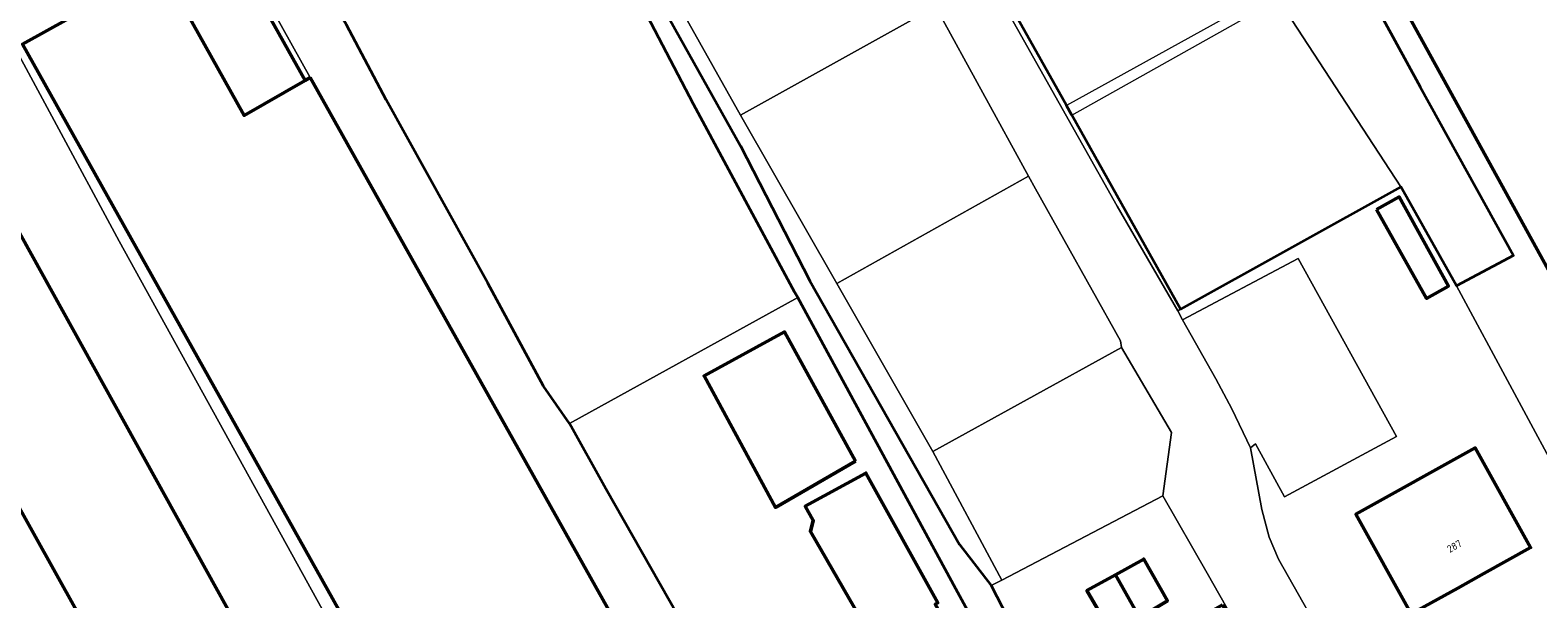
# Model space of a CAD drawing. Header units: metres. Extents: x 113441 to 115918, y 474822 to 477887.
# Tile 138 of 145: x 114172 to 114304, y 477267 to 477317. Entities that reach past the tile are written whole.
import ezdxf
from ezdxf.enums import TextEntityAlignment as Align

# ---------------------------------------------------------------- set-up
doc = ezdxf.new("R2010")
doc.units = ezdxf.units.M
for name, color, linetype, lineweight in [('B-WE-GK-BESCHOEIING-G', 252, 'GK-BESCHOEIING', 35), ('B-WE-GR-GRAS-GV', 252, 'Continuous', 13), ('B-WE-KW-KUNSTWERK_STEIGER-GV', 252, 'Continuous', 18), ('B-WE-OG-BEBOUWING-GV', 7, 'Continuous', 50), ('B-WE-OG-BEBOUWING-T18', 7, 'Continuous', 50), ('B-WE-OG-BEBOUWING_OVERBOUWING-GV', 7, 'Continuous', 50), ('B-WE-OG-TERREIN_ERF-GV', 252, 'Continuous', 18), ('B-WE-OG-WATER-GV', 252, 'Continuous', 18), ('B-WE-OG-WATER_SLOOT-GV', 252, 'Continuous', 18), ('B-WE-VH-VERHARDING_GESLOTEN-GV', 252, 'Continuous', 18), ('B-WE-VH-VERHARDING_HALFVERHARDING-GV', 252, 'Continuous', 18), ('B-WE-VH-VERHARDING_OPEN-GV', 252, 'Continuous', 18)]:
    doc.layers.add(name, color=color, linetype=linetype, lineweight=lineweight)
doc.styles.add('NLCS-ISO-ANNOTATIEF-T18', font='NLCS-ISO.ttf', dxfattribs={"height": 1.8})
doc.linetypes.add('GK-BESCHOEIING', pattern='A,30,-5,[1,NLCS.SHX,S=1,R=0,X=0,Y=0],-5', length=40)

msp = doc.modelspace()

# ---------------------------------------------------------------- linework, layer by layer
at = {"layer": 'B-WE-GK-BESCHOEIING-G', "ltscale": 0.5, "flags": 128}
for points in [[(114193.486, 477500.573), (114192.293, 477499.921), (114222.451, 477444.568), (114257.93, 477377.648), (114293.734, 477312.173), (114301.917, 477297.411), (114296.927, 477294.758), (114292.554, 477302.533), (114292.057, 477303.416), (114272.743, 477292.692), (114263.21, 477309.684), (114262.736, 477310.53), (114251.755, 477330.103), (114261.012, 477335.362), (114260.644, 477336.243), (114252.029, 477351.585), (114251.557, 477352.425), (114241.573, 477370.206), (114241.1, 477371.049), (114228.334, 477393.784), (114237.037, 477398.52), (114236.561, 477399.389), (114232.994, 477405.891), (114222.21, 477425.544), (114223.739, 477426.433), (114222.291, 477430.091), (114222.505, 477430.557), (114221.339, 477432.758), (114216.092, 477442.22), (114198.542, 477472.523), (114183.421, 477498.888), (114181.701, 477501.887), (114179.011, 477506.626), (114174.719, 477514.188), (114170.279, 477522.009), (114170.172, 477522.197), (114165.99, 477529.59), (114162.484, 477535.787), (114161.618, 477537.318), (114160.592, 477539.13), (114151.466, 477556.155), (114147.552, 477561.949), (114144.758, 477568.335), (114141.289, 477570.251), (114124.556, 477561.036), (114125.441, 477556.814), (114126.332, 477555.076), (114142.909, 477524.899)], [(114142.909, 477524.899), (114145.467, 477521.046), (114142.092, 477519.454), (114138.047, 477526.809), (114136.104, 477530.303), (114115.99, 477519.1), (114124.496, 477503.312), (114200.144, 477367.997), (114209.125, 477352.253), (114213.002, 477344.898), (114222.576, 477327.741), (114234.174, 477307.017), (114240.253, 477295.194), (114253.359, 477272.091), (114256.156, 477268.498), (114262.442, 477256.271), (114268.156, 477245.928), (114266.818, 477245.254), (114265.841, 477244.762), (114253.053, 477268.217), (114239.202, 477293.714), (114238.951, 477294.177), (114230.061, 477310.664), (114224.676, 477321.019), (114219.712, 477329.605), (114211.161, 477344.672), (114207.167, 477352.253), (114197.666, 477368.713), (114189.287, 477383.942), (114185.197, 477389.961), (114175.253, 477408.128), (114166.905, 477423.319), (114158.158, 477438.732), (114144.324, 477463.325), (114122.838, 477502.155), (114120.693, 477506.082)], [(114219.215, 477282.687), (114216.91, 477285.96), (114212.04, 477294.98), (114203.13, 477311.03), (114199.66, 477317.6), (114193.32, 477328.55), (114189.54, 477335.87), (114188.497, 477337.064)], [(114243.798, 477239.669), (114234.99, 477254.79), (114222.39, 477276.97), (114219.215, 477282.687)]]:
    msp.add_lwpolyline(points, dxfattribs=at)
at = {"layer": 'B-WE-GR-GRAS-GV'}
msp.add_lwpolyline([(114166.16, 477365.81), (114172.19, 477354.97), (114175.98, 477350.75), (114186.78, 477339.03), (114188.497, 477337.064), (114189.54, 477335.87), (114193.32, 477328.55), (114199.66, 477317.6), (114203.13, 477311.03), (114212.04, 477294.98), (114216.91, 477285.96), (114219.215, 477282.687), (114239.202, 477293.714), (114238.951, 477294.177), (114230.061, 477310.664), (114224.676, 477321.019), (114219.712, 477329.605), (114211.161, 477344.672), (114207.167, 477352.253), (114197.666, 477368.713), (114189.287, 477383.942), (114185.197, 477389.961), (114175.253, 477408.128), (114166.905, 477423.319)], dxfattribs=at)
at = {"layer": 'B-WE-KW-KUNSTWERK_STEIGER-GV'}
msp.add_lwpolyline([(114262.736, 477310.53), (114263.21, 477309.684), (114280.982, 477319.643), (114280.616, 477320.418)], close=True, dxfattribs=at)
at = {"layer": 'B-WE-OG-BEBOUWING-GV'}
for points in [[(114260.665, 477409.514), (114252.81, 477424.05), (114248.63, 477432.37), (114234.64, 477424.82), (114237.17, 477420.57), (114240.2, 477422.15), (114242.407, 477418.325), (114239.11, 477416.51), (114278.1, 477344.96), (114306.23, 477293.83), (114314.41, 477298.529), (114316.97, 477294.14), (114320.291, 477296.13), (114321.486, 477296.846), (114318.99, 477301.16), (114290.07, 477353.9), (114290.54, 477354.23)], [(114183.89, 477321.864), (114190.682, 477309.668), (114196.046, 477312.741), (114189.263, 477324.833)], [(114196.48, 477312.99), (114196.046, 477312.741), (114190.682, 477309.668), (114183.89, 477321.864), (114183.442, 477322.668), (114171.282, 477315.91), (114200.5, 477263.668), (114208.15, 477249.99), (114212.37, 477252.37), (114216.57, 477254.74), (114225.357, 477259.698), (114222.33, 477264.99), (114223.2, 477265.36)], [(114150.936, 477311.263), (114187.662, 477245.39), (114188.552, 477245.91), (114197.771, 477251.292), (114196.384, 477253.667), (114197.593, 477254.373), (114196.812, 477255.712), (114195.603, 477255.006), (114161.156, 477317.113)], [(114244.27, 477279.39), (114238.04, 477290.71), (114230.99, 477286.86), (114237.24, 477275.35)], [(114297.03, 477268.283), (114299.321, 477269.555), (114303.41, 477271.825), (114298.57, 477280.559), (114288.103, 477274.748), (114292.944, 477266.015)], [(114247.198, 477265.524), (114250.077, 477260.489), (114239.747, 477254.582), (114244.862, 477245.637), (114249.795, 477248.455), (114249.547, 477248.889), (114250.699, 477249.547), (114250.947, 477249.113), (114255.475, 477251.7), (114252.499, 477256.91), (114256.067, 477258.949), (114252.02, 477266.034), (114251.794, 477265.905), (114251.248, 477266.86), (114251.465, 477266.984), (114245.169, 477278.358), (114239.863, 477275.446), (114240.555, 477274.214), (114240.317, 477273.251), (114244.619, 477265.782)], [(114276.43, 477266.81), (114271.538, 477264.023), (114270.27, 477266.37), (114271.59, 477267.17), (114269.52, 477270.82), (114267.048, 477269.455), (114274.129, 477256.844), (114280.148, 477260.227)], [(114267.048, 477269.455), (114264.54, 477268.07), (114266.68, 477264.36), (114268.02, 477265.19), (114269.359, 477262.781), (114264.46, 477259.99), (114268.093, 477253.452), (114274.129, 477256.844)]]:
    msp.add_lwpolyline(points, close=True, dxfattribs=at)
at = {"layer": 'B-WE-OG-BEBOUWING_OVERBOUWING-GV'}
msp.add_lwpolyline([(114289.923, 477301.426), (114294.301, 477293.65), (114296.214, 477294.726), (114291.898, 477302.538)], close=True, dxfattribs=at)
at = {"layer": 'B-WE-OG-TERREIN_ERF-GV'}
msp.add_lwpolyline([(114222.451, 477444.568), (114257.93, 477377.648), (114293.734, 477312.173), (114301.917, 477297.411), (114296.927, 477294.758), (114311.552, 477267.602), (114316.26, 477270.3), (114330.29, 477278.263), (114326.556, 477284.947), (114322.259, 477282.328), (114318.019, 477289.918), (114322.409, 477292.37), (114320.291, 477296.13), (114316.97, 477294.14), (114314.41, 477298.529), (114306.23, 477293.83), (114278.1, 477344.96), (114239.11, 477416.51), (114242.407, 477418.325), (114240.2, 477422.15), (114237.17, 477420.57), (114234.64, 477424.82), (114248.63, 477432.37), (114237.655, 477452.62)], dxfattribs=at)
for points in [[(114296.927, 477294.758), (114292.554, 477302.533), (114292.057, 477303.416), (114272.743, 477292.692), (114272.491, 477292.552), (114272.901, 477291.768), (114283.059, 477297.136), (114291.654, 477281.554), (114281.836, 477276.265), (114279.295, 477280.902), (114278.861, 477280.552), (114279.861, 477275.153), (114280.495, 477272.732), (114281.334, 477270.812), (114286.091, 477262.423), (114290.197, 477255.362), (114311.552, 477267.602)], [(114253.053, 477268.217), (114239.202, 477293.714), (114219.215, 477282.687), (114222.39, 477276.97), (114234.99, 477254.79), (114243.798, 477239.669), (114244.24, 477238.91), (114242.853, 477238.092), (114243.43, 477237.074), (114244.329, 477235.492), (114247.029, 477230.971), (114268.183, 477242.903), (114266.818, 477245.254), (114265.841, 477244.762)], [(114244.27, 477279.39), (114237.24, 477275.35), (114230.99, 477286.86), (114238.04, 477290.71)], [(114298.57, 477280.559), (114303.41, 477271.825), (114299.321, 477269.555), (114297.03, 477268.283), (114292.944, 477266.015), (114288.103, 477274.748)], [(114247.198, 477265.524), (114244.619, 477265.782), (114240.317, 477273.251), (114240.555, 477274.214), (114239.863, 477275.446), (114245.169, 477278.358), (114251.465, 477266.984), (114251.248, 477266.86), (114251.794, 477265.905), (114252.02, 477266.034), (114256.067, 477258.949), (114252.499, 477256.91), (114255.475, 477251.7), (114250.947, 477249.113), (114250.699, 477249.547), (114249.547, 477248.889), (114249.795, 477248.455), (114244.862, 477245.637), (114239.747, 477254.582), (114250.077, 477260.489)], [(114271.194, 477276.366), (114257.095, 477268.989), (114256.156, 477268.498), (114262.442, 477256.271), (114268.156, 477245.928), (114266.818, 477245.254), (114268.183, 477242.903), (114284.476, 477252.092), (114284.812, 477252.282), (114280.729, 477259.607), (114275.076, 477269.603)], [(114267.048, 477269.455), (114269.52, 477270.82), (114271.59, 477267.17), (114270.27, 477266.37), (114271.538, 477264.023), (114276.43, 477266.81), (114280.148, 477260.227), (114274.129, 477256.844), (114268.093, 477253.452), (114264.46, 477259.99), (114269.359, 477262.781), (114268.02, 477265.19), (114266.68, 477264.36), (114264.54, 477268.07)]]:
    msp.add_lwpolyline(points, close=True, dxfattribs=at)
at = {"layer": 'B-WE-OG-WATER-GV'}
for points in [[(114216.092, 477442.22), (114221.339, 477432.758), (114222.505, 477430.557), (114222.291, 477430.091), (114223.739, 477426.433), (114222.21, 477425.544), (114232.994, 477405.891), (114236.561, 477399.389), (114237.037, 477398.52), (114228.334, 477393.784), (114241.1, 477371.049), (114241.573, 477370.206), (114251.557, 477352.425), (114252.029, 477351.585), (114260.644, 477336.243), (114261.012, 477335.362), (114272.505, 477333.327), (114292.057, 477303.416), (114292.554, 477302.533), (114296.927, 477294.758), (114301.917, 477297.411), (114293.734, 477312.173), (114257.93, 477377.648), (114222.451, 477444.568)], [(114184.756, 477333.993), (114196.48, 477312.99), (114223.2, 477265.36), (114239.252, 477236.932), (114239.66, 477236.21), (114242.853, 477238.092), (114244.24, 477238.91), (114243.798, 477239.669), (114234.99, 477254.79), (114222.39, 477276.97), (114219.215, 477282.687), (114216.91, 477285.96), (114212.04, 477294.98), (114203.13, 477311.03), (114199.66, 477317.6)], [(114224.676, 477321.019), (114230.061, 477310.664), (114238.951, 477294.177), (114239.202, 477293.714), (114253.053, 477268.217), (114265.841, 477244.762), (114266.818, 477245.254), (114268.156, 477245.928), (114262.442, 477256.271), (114256.156, 477268.498), (114253.359, 477272.091), (114240.253, 477295.194), (114234.174, 477307.017), (114222.576, 477327.741)], [(114167.81, 477270.08), (114180.777, 477246.059), (114185.3, 477237.68), (114187.37, 477234.05), (114190.58, 477228.23), (114195.33, 477231), (114194.442, 477232.586), (114187.37, 477245.22), (114187.662, 477245.39), (114150.936, 477311.263)]]:
    msp.add_lwpolyline(points, dxfattribs=at)
msp.add_lwpolyline([(114261.012, 477335.362), (114251.755, 477330.103), (114262.736, 477310.53), (114263.21, 477309.684), (114272.743, 477292.692), (114292.057, 477303.416), (114272.505, 477333.327)], close=True, dxfattribs=at)
at = {"layer": 'B-WE-OG-WATER_SLOOT-GV'}
msp.add_lwpolyline([(114212.414, 477348.393), (114212.253, 477348.683), (114201.393, 477368.187), (114199.51, 477369.47), (114124.72, 477503.03), (114124.496, 477503.312), (114200.144, 477367.997), (114209.125, 477352.253), (114213.002, 477344.898), (114222.576, 477327.741), (114234.174, 477307.017), (114240.253, 477295.194), (114253.359, 477272.091), (114256.156, 477268.498), (114257.095, 477268.989), (114251.023, 477280.232), (114242.617, 477294.956), (114234.172, 477309.702), (114225.798, 477324.642), (114217.898, 477338.607), (114214.707, 477344.248), (114213.437, 477346.542)], close=True, dxfattribs=at)
at = {"layer": 'B-WE-VH-VERHARDING_GESLOTEN-GV'}
for points in [[(114184.756, 477333.993), (114184.54, 477334.38), (114184.107, 477334.142), (114180.89, 477332.37), (114179.63, 477331.63), (114177.049, 477329.958), (114166.096, 477323.558), (114168.32, 477319.81), (114179.74, 477298.65), (114199.4, 477263.053), (114200.5, 477263.668), (114171.282, 477315.91), (114183.442, 477322.668), (114183.89, 477321.864), (114189.263, 477324.833), (114196.046, 477312.741), (114196.48, 477312.99)], [(114251.269, 477330.957), (114250.867, 477330.728), (114251.686, 477329.273), (114267.177, 477301.727), (114272.491, 477292.552), (114272.743, 477292.692), (114263.21, 477309.684), (114262.736, 477310.53), (114251.755, 477330.103)]]:
    msp.add_lwpolyline(points, close=True, dxfattribs=at)
for points in [[(114286.091, 477262.423), (114281.334, 477270.812), (114280.495, 477272.732), (114279.861, 477275.153), (114278.861, 477280.552), (114277.238, 477283.975), (114275.847, 477286.615), (114272.901, 477291.768), (114272.491, 477292.552), (114267.177, 477301.727), (114251.686, 477329.273)], [(114199.4, 477263.053), (114179.74, 477298.65), (114168.32, 477319.81)], [(114251.403, 477318.95), (114259.415, 477304.363), (114260.029, 477303.245), (114267.469, 477289.945), (114267.581, 477289.344), (114271.961, 477281.913), (114271.194, 477276.366), (114275.076, 477269.603), (114280.729, 477259.607)], [(114161.156, 477317.113), (114195.603, 477255.006)]]:
    msp.add_lwpolyline(points, dxfattribs=at)
at = {"layer": 'B-WE-VH-VERHARDING_HALFVERHARDING-GV'}
for points in [[(114251.273, 477319.18), (114242.876, 477334.006), (114225.798, 477324.642), (114234.172, 477309.702)], [(114251.403, 477318.95), (114251.273, 477319.18), (114234.172, 477309.702), (114242.617, 477294.956), (114259.415, 477304.363)], [(114260.029, 477303.245), (114259.415, 477304.363), (114242.617, 477294.956), (114251.023, 477280.232), (114267.581, 477289.344), (114267.469, 477289.945)], [(114267.581, 477289.344), (114251.023, 477280.232), (114257.095, 477268.989), (114271.194, 477276.366), (114271.961, 477281.913)]]:
    msp.add_lwpolyline(points, close=True, dxfattribs=at)
at = {"layer": 'B-WE-VH-VERHARDING_OPEN-GV'}
msp.add_lwpolyline([(114272.901, 477291.768), (114275.847, 477286.615), (114277.238, 477283.975), (114278.861, 477280.552), (114279.295, 477280.902), (114281.836, 477276.265), (114291.654, 477281.554), (114283.059, 477297.136)], close=True, dxfattribs=at)

# ---------------------------------------------------------------- texts
at = {"layer": 'B-WE-OG-BEBOUWING-T18', "style": 'NLCS-ISO-ANNOTATIEF-T18'}
msp.add_text('287', height=0.64, rotation=29, dxfattribs=at).set_placement((114296.732, 477271.949), align=Align.MIDDLE)

doc.saveas('drawing.dxf')
